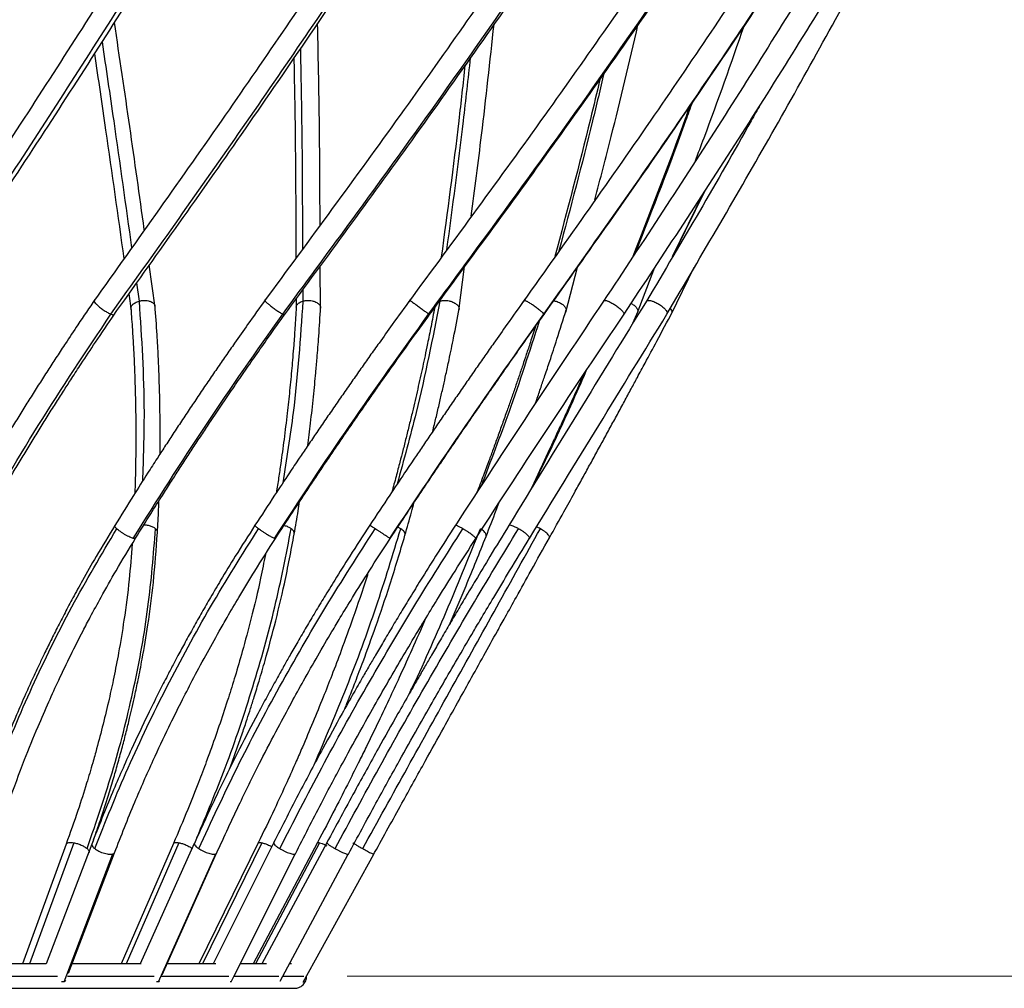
# Model space of a CAD drawing. Header units: millimetres. Extents: x 666 to 763, y 248 to 632.
# Tile 6 of 23: x 718 to 742, y 248 to 271. Entities that reach past the tile are written whole.
import ezdxf

# ---------------------------------------------------------------- set-up
doc = ezdxf.new("R2010")
doc.units = ezdxf.units.MM
doc.styles.add('SLDTEXTSTYLE0', font='TXT', dxfattribs={"width": 0.75})
doc.dimstyles.new('SLDDIMSTYLE1', dxfattribs={"dimtxt": 3.5, "dimasz": 3.556, "dimexe": 0, "dimexo": 0.0625, "dimgap": 0.875, "dimtad": 1, "dimdec": 0, "dimlfac": 5, "dimrnd": 1e-09, "dimzin": 12, "dimdsep": 46, "dimtxsty": 'SLDTEXTSTYLE0', "dimblk1": 'CLOSED', "dimblk2": 'CLOSED', "dimsah": 1, "dimcen": 0.09, "dimadec": 0, "dimazin": 3, "dimtfac": 1, "dimtdec": 0, "dimtofl": 0, "dimtmove": 0, "dimatfit": 3, "dimldrblk": 'CLOSED', "dimfxl": 0, "dimfrac": 2, "dimtolj": 1, "dimtzin": 12, "dimarcsym": 0})

# ---------------------------------------------------------------- blocks, each defined once
blk = doc.blocks.new('_Closed')
at = {"color": 0, "linetype": 'ByBlock', "lineweight": -2}
for p, q in [((-1, 0.166667), (0, 0)), ((-1, 0.166667), (-1, -0.166667)), ((0, 0), (-1, -0.166667)), ((0, 0), (-1, 0))]:
    blk.add_line(p, q, dxfattribs=at)
blk = doc.blocks.new('_D_1')
at = {"color": 7, "linetype": 'Continuous', "lineweight": 0}
for p, q in [((710.799, 318), (756.906, 318)), ((755.906, 318), (755.906, 247.825)), ((726.062, 247.825), (756.906, 247.825))]:
    blk.add_line(p, q, dxfattribs=at)
at = {"color": 7, "linetype": 'Continuous', "lineweight": 18, "xscale": 3.556, "yscale": 3.556}
for p, rotation in [((755.906, 318, 10.236), 90.0000000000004), ((755.906, 247.825, 10.236), 270.0000000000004)]:
    blk.add_blockref('_Closed', p, dxfattribs=dict(at, rotation=rotation))
at = {"color": 7, "linetype": 'Continuous', "lineweight": 18, "insert": (751.395, 281.202), "char_height": 3.5, "attachment_point": 1, "rotation": 90, "style": 'SLDTEXTSTYLE0'}
blk.add_mtext('351', dxfattribs=at)
blk = doc.blocks.new('_D_2')
at = {"color": 7, "linetype": 'Continuous', "lineweight": 0}
for p, q in [((712.262, 483.062), (762.906, 483.062)), ((761.906, 483.062), (761.906, 247.825)), ((726.062, 247.825), (762.906, 247.825))]:
    blk.add_line(p, q, dxfattribs=at)
at = {"color": 7, "linetype": 'Continuous', "lineweight": 18, "xscale": 3.556, "yscale": 3.556}
for p, rotation in [((761.906, 483.062, 10.236), 90.0000000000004), ((761.906, 247.825, 10.236), 270.0000000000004)]:
    blk.add_blockref('_Closed', p, dxfattribs=dict(at, rotation=rotation))
at = {"color": 7, "linetype": 'Continuous', "lineweight": 18, "insert": (757.395, 343.242), "char_height": 3.5, "attachment_point": 1, "rotation": 90, "style": 'SLDTEXTSTYLE0'}
blk.add_mtext('1176', dxfattribs=at)

msp = doc.modelspace()

# ---------------------------------------------------------------- linework, layer by layer
at = {"color": 7, "linetype": 'Continuous', "lineweight": 25}
for p, q in [((734.844, 267.144), (734.066, 265.554)), ((721.332, 264.308), (721.185, 265.354)), ((725.405, 264.268), (725.398, 265.333)), ((728.813, 264.226), (728.954, 265.315)), ((731.443, 264.19), (731.731, 265.302)), ((733.203, 264.156), (733.639, 265.299)), ((734.041, 264.135), (734.611, 265.301)), ((720.679, 264.639), (720.737, 264.228)), ((724.803, 264.518), (724.805, 264.268)), ((733.099, 263.919), (733.227, 264.214)), ((720.24, 264.14), (720.273, 264.128)), ((724.472, 264.14), (724.495, 264.128)), ((724.495, 264.128), (724.514, 264.124)), ((728.067, 264.14), (728.08, 264.128)), ((728.08, 264.128), (728.08, 264.125)), ((730.902, 264.14), (730.905, 264.128)), ((719.137, 251.078), (718.061, 248.125)), ((719.768, 251.082), (718.641, 248.125)), ((721.78, 251.095), (720.489, 248.125)), ((722.293, 251.093), (720.962, 248.125)), ((723.867, 251.107), (722.405, 248.125)), ((724.247, 251.1), (722.759, 248.125)), ((725.328, 251.116), (723.745, 248.125)), ((724.251, 251.113), (724.25, 251.098)), ((719.086, 247.687), (720.287, 250.837)), ((719.195, 247.895), (720.329, 250.868)), ((721.412, 247.687), (722.825, 250.837)), ((721.499, 247.858), (722.844, 250.857)), ((723.205, 247.687), (724.781, 250.837)), ((723.277, 247.834), (724.786, 250.85)), ((724.409, 247.701), (726.085, 250.83)), ((724.781, 250.837), (724.783, 250.852)), ((724.975, 247.68), (726.714, 250.83)), ((726.714, 250.83), (726.737, 250.872)), ((718.641, 248.125), (716.498, 248.125)), ((720.985, 248.125), (719.283, 248.125)), ((722.827, 248.125), (721.639, 248.125)), ((724.071, 248.125), (723.434, 248.125)), ((724.692, 248.125), (724.65, 248.125)), ((719.086, 247.687), (719.026, 247.682)), ((721.412, 247.687), (721.366, 247.682)), ((721.428, 247.709), (721.412, 247.687)), ((723.205, 247.687), (723.174, 247.682)), ((686.762, 247.525), (724.762, 247.525))]:
    msp.add_line(p, q, dxfattribs=at)
at = {"color": 8, "linetype": 'Continuous', "lineweight": 25}
for p, q in [((734.889, 267.214), (734.136, 265.674)), ((720.871, 264.91), (720.934, 264.461)), ((724.965, 264.74), (724.967, 264.461)), ((727.381, 258.852), (727.306, 258.891)), ((727.117, 258.61), (727.111, 258.614)), ((719.323, 251.113), (718.234, 248.125)), ((721.915, 251.113), (720.616, 248.125)), ((723.957, 251.113), (722.492, 248.125)), ((725.38, 251.113), (723.799, 248.125)), ((725.561, 251.113), (723.961, 248.125)), ((722.825, 250.837), (722.84, 250.854))]:
    msp.add_line(p, q, dxfattribs=at)
at = {"color": 7, "linetype": 'Continuous', "lineweight": 25}
for points, knots in [([(720.947, 273.411), (720.002, 271.925), (718.081, 268.906), (716.114, 265.941), (715.115, 264.435)], [0, 0, 0, 0, 0.492044, 1, 1, 1, 1]), ([(726.049, 273.418), (725.056, 271.955), (723.005, 268.936), (720.894, 265.972), (719.806, 264.443)], [0, 0, 0, 0, 0.484371, 1, 1, 1, 1]), ([(730.45, 273.421), (729.428, 271.959), (727.317, 268.939), (725.134, 265.975), (724.008, 264.447)], [0, 0, 0, 0, 0.484371, 1, 1, 1, 1]), ([(733.999, 273.42), (732.982, 271.958), (730.883, 268.939), (728.702, 265.975), (727.577, 264.447)], [0, 0, 0, 0, 0.4843694, 1, 1, 1, 1]), ([(736.576, 273.416), (735.599, 271.954), (733.583, 268.935), (731.478, 265.972), (730.393, 264.443)], [0, 0, 0, 0, 0.484369, 1, 1, 1, 1]), ([(738.089, 273.4), (737.16, 271.896), (735.302, 268.889), (733.352, 265.937), (732.377, 264.461)], [0, 0, 0, 0, 0.5, 1, 1, 1, 1]), ([(715.515, 264.14), (716.496, 265.619), (718.46, 268.579), (720.377, 271.593), (721.336, 273.1)], [0, 0, 0, 0, 0.5, 1, 1, 1, 1]), ([(715.613, 264.101), (716.614, 265.609), (718.583, 268.577), (720.507, 271.601), (721.453, 273.089)], [0, 0, 0, 0, 0.507922, 1, 1, 1, 1]), ([(720.24, 264.14), (721.294, 265.619), (723.401, 268.579), (725.449, 271.593), (726.472, 273.1)], [0, 0, 0, 0, 0.5, 1, 1, 1, 1]), ([(720.293, 264.093), (721.318, 265.531), (723.433, 268.5), (725.487, 271.523), (726.547, 273.082)], [0, 0, 0, 0, 0.4843718, 1, 1, 1, 1]), ([(724.472, 264.14), (725.562, 265.619), (727.742, 268.579), (729.85, 271.593), (730.904, 273.1)], [0, 0, 0, 0, 0.5, 1, 1, 1, 1]), ([(724.489, 264.089), (725.549, 265.527), (727.737, 268.496), (729.852, 271.52), (730.943, 273.079)], [0, 0, 0, 0, 0.4843713, 1, 1, 1, 1]), ([(728.059, 264.09), (729.118, 265.528), (731.304, 268.497), (733.409, 271.521), (734.494, 273.08)], [0, 0, 0, 0, 0.48437, 1, 1, 1, 1]), ([(728.067, 264.14), (729.156, 265.619), (731.334, 268.579), (733.43, 271.593), (734.479, 273.1)], [0, 0, 0, 0, 0.5, 1, 1, 1, 1]), ([(730.88, 264.093), (731.902, 265.531), (734.012, 268.5), (736.034, 271.525), (737.076, 273.084)], [0, 0, 0, 0, 0.48437, 1, 1, 1, 1]), ([(730.902, 264.14), (731.953, 265.619), (734.055, 268.579), (736.069, 271.593), (737.076, 273.1)], [0, 0, 0, 0, 0.5, 1, 1, 1, 1]), ([(732.881, 264.14), (733.858, 265.619), (735.813, 268.579), (737.675, 271.593), (738.606, 273.1)], [0, 0, 0, 0, 0.5, 1, 1, 1, 1]), ([(733.937, 264.14), (734.807, 265.619), (736.547, 268.579), (738.195, 271.593), (739.018, 273.1)], [0, 0, 0, 0, 0.5, 1, 1, 1, 1]), ([(721.062, 266.222), (720.945, 267.066), (720.71, 268.753), (720.454, 270.471), (720.326, 271.33)], [0, 0, 0, 0, 0.500299, 1, 1, 1, 1]), ([(725.392, 266.343), (725.39, 267.092), (725.384, 268.731), (725.35, 270.4), (725.331, 271.308)], [0, 0, 0, 0, 0.456569, 1, 1, 1, 1]), ([(729.113, 266.554), (729.201, 267.219), (729.408, 268.782), (729.58, 270.373), (729.679, 271.288)], [0, 0, 0, 0, 0.425392, 1, 1, 1, 1]), ([(732.16, 266.957), (732.297, 267.477), (732.671, 268.901), (733.009, 270.351), (733.224, 271.273)], [0, 0, 0, 0, 0.364596, 1, 1, 1, 1]), ([(734.637, 267.92), (734.709, 268.108), (735.131, 269.21), (735.521, 270.331), (735.845, 271.262)], [0, 0, 0, 0, 0.170891, 1, 1, 1, 1]), ([(719.833, 270.56), (719.927, 269.932), (720.179, 268.23), (720.411, 266.56), (720.557, 265.507)], [0, 0, 0, 0, 0.369456, 1, 1, 1, 1]), ([(724.747, 270.455), (724.757, 269.925), (724.79, 268.265), (724.794, 266.636), (724.797, 265.528)], [0, 0, 0, 0, 0.319368, 1, 1, 1, 1]), ([(728.962, 270.273), (728.912, 269.817), (728.737, 268.225), (728.527, 266.661), (728.378, 265.545)], [0, 0, 0, 0, 0.285912, 1, 1, 1, 1]), ([(732.292, 269.946), (732.212, 269.612), (731.863, 268.133), (731.476, 266.682), (731.177, 265.558)], [0, 0, 0, 0, 0.2262285, 1, 1, 1, 1]), ([(734.498, 269.268), (734.464, 269.171), (734.018, 267.92), (733.538, 266.692), (733.095, 265.559)], [0, 0, 0, 0, 0.0773837, 1, 1, 1, 1]), ([(736.233, 269.302), (736.16, 269.169), (735.258, 267.536), (734.306, 265.933), (733.431, 264.461)], [0, 0, 0, 0, 0.081565, 1, 1, 1, 1]), ([(719.847, 264.502), (719.706, 264.294), (719.461, 263.934), (719.151, 263.467), (718.913, 263.104), (718.707, 262.786), (718.502, 262.468), (718.297, 262.145), (718.094, 261.822), (717.893, 261.497), (717.697, 261.178), (717.51, 260.87), (717.318, 260.55), (717.08, 260.15), (716.758, 259.6), (716.514, 259.168), (716.373, 258.921)], [0, 0, 0, 0, 0.113546, 0.196533, 0.254181, 0.310507, 0.368275, 0.426309, 0.484345, 0.542383, 0.600393, 0.655815, 0.706982, 0.771287, 0.868877, 1, 1, 1, 1]), ([(719.829, 264.471), (719.827, 264.47), (719.824, 264.467), (719.827, 264.451), (719.847, 264.419), (719.904, 264.361), (719.982, 264.297), (720.073, 264.232), (720.166, 264.174), (720.215, 264.151), (720.24, 264.14)], [0, 0, 0, 0, 0.04322, 0.096381, 0.254741, 0.397724, 0.543967, 0.698909, 0.849461, 1, 1, 1, 1]), ([(724.052, 264.508), (723.904, 264.3), (723.647, 263.94), (723.319, 263.473), (723.067, 263.11), (722.848, 262.793), (722.631, 262.475), (722.412, 262.153), (722.195, 261.829), (721.98, 261.506), (721.769, 261.186), (721.568, 260.878), (721.361, 260.559), (721.105, 260.16), (720.755, 259.609), (720.488, 259.178), (720.335, 258.931)], [0, 0, 0, 0, 0.113561, 0.196542, 0.254186, 0.310513, 0.368281, 0.426315, 0.484351, 0.542389, 0.600399, 0.65582, 0.706986, 0.771291, 0.868887, 1, 1, 1, 1]), ([(720.736, 264.271), (720.735, 264.282), (720.729, 264.314), (720.764, 264.369), (720.833, 264.426), (720.9, 264.449), (720.934, 264.461)], [0, 0, 0, 0, 0.13565, 0.429277, 0.714631, 1, 1, 1, 1]), ([(720.934, 264.461), (720.943, 264.463), (720.962, 264.468), (720.981, 264.471), (720.992, 264.473)], [0, 0, 0, 0, 0.47118, 1, 1, 1, 1]), ([(720.992, 264.473), (721.029, 264.476), (721.089, 264.481), (721.159, 264.47), (721.223, 264.452), (721.283, 264.418), (721.324, 264.371), (721.324, 264.34), (721.324, 264.329)], [0, 0, 0, 0, 0.222184, 0.36682, 0.445225, 0.678787, 0.889671, 1, 1, 1, 1]), ([(727.623, 264.509), (727.472, 264.302), (727.212, 263.942), (726.878, 263.476), (726.62, 263.113), (726.397, 262.796), (726.174, 262.478), (725.949, 262.156), (725.726, 261.833), (725.504, 261.509), (725.286, 261.19), (725.077, 260.883), (724.862, 260.563), (724.595, 260.164), (724.231, 259.615), (723.95, 259.184), (723.789, 258.937)], [0, 0, 0, 0, 0.113577, 0.19655, 0.254192, 0.310519, 0.368289, 0.426323, 0.484359, 0.542396, 0.600406, 0.655826, 0.706992, 0.771296, 0.868898, 1, 1, 1, 1]), ([(724.031, 264.477), (724.031, 264.477), (724.026, 264.478), (724.032, 264.469), (724.047, 264.452), (724.083, 264.418), (724.153, 264.362), (724.237, 264.297), (724.327, 264.232), (724.413, 264.174), (724.452, 264.151), (724.472, 264.14)], [0, 0, 0, 0, 0.0073496, 0.0996341, 0.1496598, 0.2986828, 0.4332355, 0.5708561, 0.7166623, 0.8583372, 1, 1, 1, 1]), ([(724.807, 264.311), (724.811, 264.33), (724.817, 264.371), (724.875, 264.426), (724.936, 264.449), (724.967, 264.461)], [0, 0, 0, 0, 0.307029, 0.653505, 1, 1, 1, 1]), ([(724.967, 264.461), (724.976, 264.463), (724.993, 264.468), (725.012, 264.471), (725.022, 264.473)], [0, 0, 0, 0, 0.474921, 1, 1, 1, 1]), ([(725.022, 264.473), (725.059, 264.476), (725.119, 264.481), (725.192, 264.47), (725.261, 264.452), (725.333, 264.419), (725.387, 264.362), (725.411, 264.316), (725.403, 264.292), (725.402, 264.289)], [0, 0, 0, 0, 0.195305, 0.322444, 0.391364, 0.596671, 0.782043, 0.971641, 1, 1, 1, 1]), ([(730.438, 264.507), (730.291, 264.299), (730.035, 263.94), (729.706, 263.474), (729.452, 263.112), (729.231, 262.795), (729.01, 262.477), (728.788, 262.155), (728.565, 261.833), (728.344, 261.509), (728.126, 261.19), (727.918, 260.883), (727.702, 260.564), (727.433, 260.165), (727.066, 259.616), (726.781, 259.185), (726.618, 258.939)], [0, 0, 0, 0, 0.113593, 0.196558, 0.254197, 0.310525, 0.368295, 0.42633, 0.484366, 0.542403, 0.600411, 0.655831, 0.706996, 0.7713, 0.86891, 1, 1, 1, 1]), ([(727.604, 264.473), (727.602, 264.476), (727.598, 264.481), (727.617, 264.47), (727.646, 264.452), (727.694, 264.419), (727.775, 264.362), (727.863, 264.297), (727.95, 264.232), (728.025, 264.174), (728.053, 264.151), (728.067, 264.14)], [0, 0, 0, 0, 0.124966, 0.206316, 0.250414, 0.38178, 0.50039, 0.621704, 0.750234, 0.875122, 1, 1, 1, 1]), ([(728.346, 264.461), (728.354, 264.463), (728.37, 264.468), (728.388, 264.471), (728.397, 264.473)], [0, 0, 0, 0, 0.4715733, 1, 1, 1, 1]), ([(728.397, 264.473), (728.432, 264.476), (728.489, 264.481), (728.563, 264.47), (728.636, 264.452), (728.713, 264.419), (728.783, 264.362), (728.82, 264.303), (728.815, 264.266), (728.812, 264.25)], [0, 0, 0, 0, 0.1744223, 0.2879674, 0.3495181, 0.5328733, 0.6984246, 0.8677504, 1, 1, 1, 1]), ([(732.377, 264.461), (731.767, 263.551), (730.545, 261.73), (729.332, 259.866), (728.725, 258.933)], [0, 0, 0, 0, 0.5, 1, 1, 1, 1]), ([(733.431, 264.461), (732.873, 263.551), (731.758, 261.73), (730.615, 259.866), (730.043, 258.933)], [0, 0, 0, 0, 0.5, 1, 1, 1, 1]), ([(730.415, 264.473), (730.419, 264.476), (730.427, 264.481), (730.459, 264.47), (730.499, 264.452), (730.559, 264.419), (730.647, 264.362), (730.737, 264.297), (730.817, 264.232), (730.879, 264.174), (730.894, 264.151), (730.902, 264.14)], [0, 0, 0, 0, 0.124966, 0.206316, 0.250414, 0.38178, 0.50039, 0.621704, 0.750234, 0.875122, 1, 1, 1, 1]), ([(731.146, 264.47), (731.153, 264.469), (731.173, 264.467), (731.231, 264.451), (731.312, 264.419), (731.394, 264.361), (731.443, 264.298), (731.461, 264.245), (731.448, 264.221), (731.445, 264.216)], [0, 0, 0, 0, 0.044648, 0.116927, 0.332241, 0.526648, 0.725488, 0.936155, 1, 1, 1, 1]), ([(732.377, 264.461), (732.378, 264.463), (732.38, 264.468), (732.384, 264.471), (732.386, 264.473)], [0, 0, 0, 0, 0.481247, 1, 1, 1, 1]), ([(732.386, 264.473), (732.397, 264.476), (732.415, 264.481), (732.459, 264.47), (732.51, 264.452), (732.579, 264.419), (732.672, 264.362), (732.76, 264.297), (732.831, 264.232), (732.877, 264.174), (732.88, 264.151), (732.881, 264.14)], [0, 0, 0, 0, 0.124966, 0.206316, 0.250414, 0.38178, 0.50039, 0.621704, 0.750234, 0.875122, 1, 1, 1, 1]), ([(733.055, 264.406), (733.08, 264.391), (733.135, 264.359), (733.194, 264.297), (733.226, 264.234), (733.217, 264.201), (733.212, 264.186)], [0, 0, 0, 0, 0.219213, 0.48438, 0.76532, 1, 1, 1, 1]), ([(733.431, 264.461), (733.434, 264.463), (733.439, 264.468), (733.446, 264.471), (733.45, 264.473)], [0, 0, 0, 0, 0.470825, 1, 1, 1, 1]), ([(733.45, 264.473), (733.467, 264.476), (733.496, 264.481), (733.55, 264.47), (733.609, 264.452), (733.686, 264.419), (733.781, 264.362), (733.863, 264.297), (733.923, 264.232), (733.952, 264.174), (733.942, 264.151), (733.937, 264.14)], [0, 0, 0, 0, 0.124966, 0.206316, 0.250414, 0.38178, 0.50039, 0.621704, 0.750234, 0.875122, 1, 1, 1, 1]), ([(720.731, 264.271), (720.744, 264.101), (720.768, 263.79), (720.792, 263.378), (720.809, 263.049), (720.821, 262.769), (720.831, 262.496), (720.839, 262.218), (720.846, 261.939), (720.851, 261.646), (720.853, 261.338), (720.854, 261.022), (720.852, 260.718), (720.847, 260.402), (720.841, 260.073), (720.832, 259.838), (720.828, 259.723)], [0, 0, 0, 0, 0.1140434, 0.2079053, 0.2741598, 0.3330736, 0.3934633, 0.454888, 0.5163493, 0.5778084, 0.6480466, 0.7182501, 0.7853193, 0.8472406, 0.9250741, 1, 1, 1, 1]), ([(720.845, 258.616), (720.97, 258.818), (721.189, 259.171), (721.478, 259.628), (721.703, 259.982), (721.899, 260.285), (722.093, 260.585), (722.292, 260.889), (722.493, 261.193), (722.717, 261.53), (722.966, 261.9), (723.239, 262.303), (723.518, 262.709), (723.81, 263.128), (724.15, 263.613), (724.397, 263.959), (724.539, 264.158)], [0, 0, 0, 0, 0.10784, 0.188562, 0.244635, 0.297421, 0.351599, 0.406294, 0.460993, 0.515694, 0.588629, 0.661567, 0.734575, 0.809502, 0.890808, 1, 1, 1, 1]), ([(721.451, 260.697), (721.452, 260.772), (721.453, 260.942), (721.454, 261.206), (721.452, 261.505), (721.448, 261.816), (721.442, 262.136), (721.433, 262.442), (721.422, 262.759), (721.405, 263.154), (721.376, 263.695), (721.345, 264.115), (721.327, 264.356)], [0, 0, 0, 0, 0.060543, 0.137842, 0.215139, 0.303477, 0.391772, 0.476126, 0.554008, 0.651902, 0.800674, 1, 1, 1, 1]), ([(724.292, 258.61), (724.431, 258.823), (724.671, 259.192), (724.985, 259.667), (725.23, 260.034), (725.444, 260.354), (725.66, 260.674), (725.88, 260.996), (726.1, 261.319), (726.322, 261.641), (726.542, 261.957), (726.754, 262.26), (726.974, 262.574), (727.251, 262.965), (727.633, 263.501), (727.935, 263.918), (728.108, 264.156)], [0, 0, 0, 0, 0.113555, 0.196549, 0.254194, 0.310519, 0.368286, 0.42632, 0.484356, 0.542393, 0.600403, 0.655823, 0.706987, 0.771291, 0.868914, 1, 1, 1, 1]), ([(724.805, 264.311), (724.795, 264.141), (724.777, 263.83), (724.746, 263.418), (724.72, 263.088), (724.696, 262.808), (724.67, 262.534), (724.643, 262.257), (724.613, 261.977), (724.581, 261.683), (724.544, 261.376), (724.505, 261.059), (724.465, 260.755), (724.421, 260.438), (724.373, 260.104), (724.335, 259.863), (724.316, 259.742)], [0, 0, 0, 0, 0.113657, 0.207181, 0.273197, 0.331895, 0.392063, 0.453263, 0.514499, 0.575734, 0.645716, 0.715664, 0.782489, 0.844186, 0.921736, 1, 1, 1, 1]), ([(725.089, 260.899), (725.1, 260.989), (725.124, 261.174), (725.159, 261.467), (725.195, 261.778), (725.23, 262.097), (725.26, 262.403), (725.29, 262.72), (725.325, 263.115), (725.367, 263.656), (725.392, 264.075), (725.406, 264.316)], [0, 0, 0, 0, 0.0781914, 0.1608348, 0.2552838, 0.3496865, 0.4398765, 0.5231462, 0.6278122, 0.7868645, 1, 1, 1, 1]), ([(727.119, 258.608), (727.26, 258.822), (727.504, 259.19), (727.821, 259.666), (728.068, 260.033), (728.284, 260.353), (728.5, 260.674), (728.72, 260.996), (728.941, 261.319), (729.162, 261.641), (729.381, 261.958), (729.591, 262.261), (729.81, 262.576), (730.083, 262.967), (730.461, 263.503), (730.757, 263.92), (730.927, 264.158)], [0, 0, 0, 0, 0.1135679, 0.1965544, 0.2541979, 0.3105234, 0.368292, 0.4263262, 0.4843625, 0.5423995, 0.6004085, 0.6558278, 0.706992, 0.7712961, 0.8689295, 1, 1, 1, 1]), ([(728.216, 264.304), (728.186, 264.149), (728.13, 263.852), (728.049, 263.455), (727.98, 263.125), (727.92, 262.844), (727.86, 262.571), (727.797, 262.293), (727.733, 262.013), (727.664, 261.719), (727.59, 261.411), (727.511, 261.094), (727.435, 260.789), (727.353, 260.472), (727.263, 260.131), (727.196, 259.884), (727.161, 259.757)], [0, 0, 0, 0, 0.104099, 0.198238, 0.264686, 0.323764, 0.384321, 0.445915, 0.507547, 0.569178, 0.639613, 0.710014, 0.777272, 0.839368, 0.917419, 1, 1, 1, 1]), ([(728.168, 261.251), (728.181, 261.307), (728.221, 261.471), (728.286, 261.743), (728.36, 262.062), (728.429, 262.367), (728.499, 262.683), (728.584, 263.078), (728.695, 263.618), (728.776, 264.037), (728.822, 264.277)], [0, 0, 0, 0, 0.05483, 0.16121, 0.267538, 0.36912, 0.462908, 0.580793, 0.759915, 1, 1, 1, 1]), ([(730.698, 261.946), (730.709, 261.975), (730.755, 262.108), (730.833, 262.335), (730.94, 262.651), (731.072, 263.045), (731.249, 263.584), (731.382, 264.003), (731.458, 264.243)], [0, 0, 0, 0, 0.0386606, 0.1719861, 0.2950799, 0.4497981, 0.684857, 1, 1, 1, 1]), ([(731.041, 258.627), (731.161, 258.841), (731.367, 259.211), (731.63, 259.687), (731.834, 260.056), (732.01, 260.377), (732.187, 260.698), (732.364, 261.022), (732.54, 261.345), (732.716, 261.668), (732.888, 261.986), (733.052, 262.29), (733.222, 262.605), (733.433, 262.997), (733.721, 263.535), (733.943, 263.953), (734.07, 264.192)], [0, 0, 0, 0, 0.113608, 0.196564, 0.254199, 0.310527, 0.368298, 0.426333, 0.484369, 0.542405, 0.600413, 0.655831, 0.706996, 0.771303, 0.868976, 1, 1, 1, 1]), ([(734.018, 264.279), (734.03, 264.263), (734.059, 264.226), (734.068, 264.185), (734.054, 264.169), (734.05, 264.164)], [0, 0, 0, 0, 0.345707, 0.825274, 1, 1, 1, 1]), ([(716.802, 258.614), (717.34, 259.546), (718.417, 261.41), (719.632, 263.23), (720.24, 264.14)], [0, 0, 0, 0, 0.5, 1, 1, 1, 1]), ([(716.896, 258.626), (717.016, 258.839), (717.225, 259.207), (717.501, 259.681), (717.717, 260.048), (717.907, 260.367), (718.1, 260.686), (718.297, 261.009), (718.495, 261.331), (718.696, 261.652), (718.895, 261.968), (719.088, 262.27), (719.29, 262.584), (719.545, 262.974), (719.891, 263.498), (720.165, 263.902), (720.319, 264.128)], [0, 0, 0, 0, 0.11427, 0.197813, 0.255835, 0.312523, 0.370664, 0.429073, 0.487485, 0.545899, 0.604285, 0.660065, 0.711562, 0.776283, 0.874521, 1, 1, 1, 1]), ([(720.273, 264.128), (720.289, 264.124), (720.311, 264.119), (720.315, 264.127), (720.317, 264.129)], [0, 0, 0, 0, 0.7304607, 1, 1, 1, 1]), ([(720.79, 258.614), (721.376, 259.546), (722.548, 261.41), (723.83, 263.23), (724.472, 264.14)], [0, 0, 0, 0, 0.5, 1, 1, 1, 1]), ([(724.266, 258.614), (724.879, 259.546), (726.107, 261.41), (727.413, 263.23), (728.067, 264.14)], [0, 0, 0, 0, 0.5, 1, 1, 1, 1]), ([(727.111, 258.614), (727.732, 259.546), (728.973, 261.41), (730.259, 263.23), (730.902, 264.14)], [0, 0, 0, 0, 0.5, 1, 1, 1, 1]), ([(729.23, 258.614), (729.836, 259.546), (731.049, 261.41), (732.27, 263.23), (732.881, 264.14)], [0, 0, 0, 0, 0.5, 1, 1, 1, 1]), ([(730.55, 258.614), (731.121, 259.546), (732.264, 261.41), (733.379, 263.23), (733.937, 264.14)], [0, 0, 0, 0, 0.4999998, 1, 1, 1, 1]), ([(730.7, 263.838), (730.657, 263.708), (730.583, 263.477), (730.477, 263.157), (730.383, 262.876), (730.29, 262.602), (730.195, 262.324), (730.097, 262.044), (729.994, 261.749), (729.884, 261.441), (729.77, 261.123), (729.659, 260.818), (729.542, 260.5), (729.41, 260.147), (729.311, 259.887), (729.258, 259.748)], [0, 0, 0, 0, 0.096928, 0.171042, 0.236928, 0.304461, 0.373152, 0.441885, 0.510617, 0.589168, 0.667681, 0.74269, 0.81194, 0.898982, 1, 1, 1, 1]), ([(731.885, 262.648), (731.852, 262.575), (731.772, 262.396), (731.643, 262.109), (731.496, 261.787), (731.349, 261.465), (731.202, 261.147), (731.06, 260.841), (730.912, 260.523), (730.746, 260.169), (730.622, 259.909), (730.556, 259.769)], [0, 0, 0, 0, 0.076366, 0.188568, 0.300768, 0.412968, 0.525114, 0.632254, 0.731169, 0.855495, 1, 1, 1, 1]), ([(721.386, 258.757), (721.397, 258.948), (721.411, 259.21), (721.42, 259.47), (721.423, 259.54)], [0, 0, 0, 0, 0.732822, 1, 1, 1, 1]), ([(724.755, 258.721), (724.788, 258.913), (724.835, 259.179), (724.877, 259.445), (724.889, 259.52)], [0, 0, 0, 0, 0.717544, 1, 1, 1, 1]), ([(727.484, 258.69), (727.539, 258.881), (727.618, 259.153), (727.692, 259.424), (727.714, 259.505)], [0, 0, 0, 0, 0.702029, 1, 1, 1, 1]), ([(729.482, 258.664), (729.566, 258.878), (729.673, 259.152), (729.777, 259.426), (729.8, 259.486)], [0, 0, 0, 0, 0.780999, 1, 1, 1, 1]), ([(720.335, 258.931), (720.18, 258.677), (719.907, 258.226), (719.568, 257.631), (719.314, 257.168), (719.108, 256.781), (718.918, 256.414), (718.74, 256.059), (718.583, 255.738), (718.443, 255.445), (718.297, 255.131), (718.119, 254.737), (717.864, 254.149), (717.533, 253.336), (717.134, 252.267), (716.888, 251.486), (716.754, 251.061)], [0, 0, 0, 0, 0.099888, 0.176951, 0.23153, 0.278824, 0.326113, 0.372368, 0.414751, 0.448519, 0.484195, 0.533909, 0.598191, 0.706515, 0.840548, 1, 1, 1, 1]), ([(716.797, 250.968), (717.012, 251.633), (717.443, 252.967), (718.283, 254.959), (719.247, 256.932), (720.006, 258.213), (720.385, 258.852)], [0, 0, 0, 0, 0.249568, 0.5, 0.750432, 1, 1, 1, 1]), ([(719.653, 250.968), (719.881, 251.633), (720.339, 252.967), (720.83, 254.959), (721.187, 256.932), (721.288, 258.213), (721.339, 258.852)], [0, 0, 0, 0, 0.249568, 0.5, 0.750432, 1, 1, 1, 1]), ([(723.789, 258.937), (723.626, 258.683), (723.338, 258.234), (722.977, 257.639), (722.703, 257.177), (722.48, 256.791), (722.273, 256.425), (722.077, 256.07), (721.904, 255.75), (721.749, 255.457), (721.586, 255.144), (721.385, 254.75), (721.095, 254.164), (720.713, 253.352), (720.241, 252.286), (719.935, 251.506), (719.768, 251.082)], [0, 0, 0, 0, 0.099897, 0.176963, 0.231543, 0.278837, 0.326126, 0.37238, 0.414763, 0.448529, 0.484206, 0.533919, 0.5982, 0.706523, 0.840554, 1, 1, 1, 1]), ([(719.84, 250.968), (720.106, 251.633), (720.639, 252.967), (721.603, 254.959), (722.669, 256.932), (723.474, 258.213), (723.876, 258.852)], [0, 0, 0, 0, 0.249568, 0.5, 0.750432, 1, 1, 1, 1]), ([(720.79, 258.614), (720.777, 258.618), (720.753, 258.625), (720.705, 258.645), (720.652, 258.671), (720.591, 258.704), (720.53, 258.742), (720.472, 258.781), (720.422, 258.819), (720.397, 258.841), (720.385, 258.852)], [0, 0, 0, 0, 0.117555, 0.232684, 0.356301, 0.486241, 0.619229, 0.751502, 0.879415, 1, 1, 1, 1]), ([(726.618, 258.939), (726.453, 258.685), (726.16, 258.236), (725.787, 257.643), (725.504, 257.182), (725.271, 256.796), (725.054, 256.43), (724.848, 256.076), (724.664, 255.757), (724.499, 255.464), (724.325, 255.152), (724.109, 254.759), (723.794, 254.173), (723.373, 253.363), (722.845, 252.299), (722.488, 251.521), (722.295, 251.098)], [0, 0, 0, 0, 0.099905, 0.176979, 0.231565, 0.278863, 0.326156, 0.372414, 0.414799, 0.448568, 0.484245, 0.533957, 0.598238, 0.706555, 0.840574, 1, 1, 1, 1]), ([(722.404, 250.968), (722.712, 251.633), (723.329, 252.967), (724.383, 254.959), (725.515, 256.932), (726.34, 258.213), (726.751, 258.852)], [0, 0, 0, 0, 0.249568, 0.5, 0.750432, 1, 1, 1, 1]), ([(724.266, 258.614), (724.257, 258.618), (724.239, 258.625), (724.199, 258.645), (724.152, 258.671), (724.096, 258.704), (724.036, 258.742), (723.976, 258.781), (723.921, 258.819), (723.891, 258.841), (723.876, 258.852)], [0, 0, 0, 0, 0.117555, 0.232684, 0.356301, 0.486241, 0.619229, 0.751502, 0.879415, 1, 1, 1, 1]), ([(728.726, 258.937), (728.563, 258.684), (728.275, 258.235), (727.905, 257.643), (727.621, 257.182), (727.387, 256.797), (727.168, 256.432), (726.958, 256.079), (726.77, 255.76), (726.6, 255.468), (726.42, 255.156), (726.196, 254.763), (725.868, 254.179), (725.423, 253.37), (724.856, 252.308), (724.462, 251.531), (724.248, 251.109)], [0, 0, 0, 0, 0.099913, 0.176989, 0.231575, 0.278873, 0.326166, 0.372424, 0.414808, 0.448576, 0.484253, 0.533966, 0.598246, 0.706563, 0.84058, 1, 1, 1, 1]), ([(724.4, 250.968), (724.74, 251.633), (725.421, 252.967), (726.53, 254.959), (727.689, 256.932), (728.504, 258.213), (728.911, 258.852)], [0, 0, 0, 0, 0.249568, 0.5, 0.750432, 1, 1, 1, 1]), ([(730.04, 258.93), (729.886, 258.678), (729.613, 258.23), (729.257, 257.638), (728.983, 257.179), (728.755, 256.794), (728.541, 256.43), (728.335, 256.077), (728.149, 255.759), (727.981, 255.467), (727.801, 255.156), (727.577, 254.764), (727.246, 254.181), (726.792, 253.374), (726.206, 252.313), (725.788, 251.538), (725.561, 251.117)], [0, 0, 0, 0, 0.099915, 0.176994, 0.231583, 0.278884, 0.326179, 0.372438, 0.414824, 0.448593, 0.484271, 0.533984, 0.598264, 0.706579, 0.84059, 1, 1, 1, 1]), ([(725.762, 250.968), (726.122, 251.633), (726.843, 252.967), (727.969, 254.959), (729.116, 256.932), (729.894, 258.213), (730.282, 258.852)], [0, 0, 0, 0, 0.2495682, 0.5, 0.7504318, 1, 1, 1, 1]), ([(726.443, 250.968), (726.811, 251.633), (727.548, 252.967), (728.652, 254.959), (729.748, 256.932), (730.462, 258.213), (730.819, 258.852)], [0, 0, 0, 0, 0.249568, 0.5, 0.750432, 1, 1, 1, 1]), ([(727.111, 258.614), (727.106, 258.618), (727.095, 258.625), (727.066, 258.645), (727.026, 258.671), (726.976, 258.704), (726.919, 258.742), (726.859, 258.781), (726.802, 258.819), (726.768, 258.841), (726.751, 258.852)], [0, 0, 0, 0, 0.1175545, 0.2326844, 0.3563013, 0.4862409, 0.6192287, 0.7515018, 0.8794146, 1, 1, 1, 1]), ([(728.911, 258.852), (728.886, 258.867), (728.834, 258.897), (728.772, 258.927), (728.731, 258.942), (728.727, 258.936), (728.725, 258.933)], [0, 0, 0, 0, 0.238416, 0.49371, 0.752418, 1, 1, 1, 1]), ([(729.23, 258.614), (729.229, 258.618), (729.225, 258.625), (729.206, 258.645), (729.176, 258.671), (729.134, 258.704), (729.082, 258.742), (729.024, 258.781), (728.966, 258.819), (728.929, 258.841), (728.911, 258.852)], [0, 0, 0, 0, 0.117555, 0.232684, 0.356301, 0.486241, 0.619229, 0.751502, 0.879415, 1, 1, 1, 1]), ([(730.282, 258.852), (730.255, 258.867), (730.199, 258.897), (730.125, 258.927), (730.067, 258.942), (730.051, 258.936), (730.043, 258.933)], [0, 0, 0, 0, 0.238416, 0.49371, 0.752418, 1, 1, 1, 1]), ([(730.55, 258.614), (730.552, 258.618), (730.556, 258.625), (730.549, 258.645), (730.529, 258.671), (730.496, 258.704), (730.451, 258.742), (730.397, 258.781), (730.34, 258.819), (730.301, 258.841), (730.282, 258.852)], [0, 0, 0, 0, 0.117555, 0.232684, 0.356301, 0.486241, 0.619229, 0.751502, 0.879415, 1, 1, 1, 1]), ([(717.329, 250.889), (717.459, 251.303), (717.698, 252.061), (718.082, 253.091), (718.413, 253.909), (718.697, 254.563), (718.966, 255.151), (719.247, 255.734), (719.508, 256.251), (719.758, 256.727), (720.027, 257.222), (720.394, 257.871), (720.684, 258.351), (720.845, 258.616)], [0, 0, 0, 0, 0.158664, 0.290279, 0.394538, 0.472964, 0.542143, 0.621808, 0.699209, 0.74365, 0.808302, 0.893799, 1, 1, 1, 1]), ([(719.814, 251.195), (719.87, 251.354), (719.999, 251.717), (720.161, 252.227), (720.306, 252.703), (720.42, 253.1), (720.523, 253.474), (720.616, 253.835), (720.696, 254.159), (720.766, 254.455), (720.836, 254.77), (720.92, 255.165), (721.033, 255.75), (721.166, 256.553), (721.304, 257.598), (721.357, 258.349), (721.386, 258.757)], [0, 0, 0, 0, 0.062007, 0.142302, 0.199172, 0.248451, 0.297726, 0.345925, 0.390089, 0.425276, 0.462453, 0.514258, 0.581246, 0.694133, 0.833817, 1, 1, 1, 1]), ([(720.329, 250.868), (720.492, 251.283), (720.79, 252.043), (721.246, 253.075), (721.631, 253.894), (721.955, 254.549), (722.258, 255.138), (722.57, 255.722), (722.857, 256.24), (723.13, 256.718), (723.421, 257.214), (723.814, 257.864), (724.122, 258.344), (724.292, 258.61)], [0, 0, 0, 0, 0.158669, 0.290287, 0.394548, 0.472975, 0.542157, 0.621823, 0.699226, 0.743666, 0.808317, 0.893809, 1, 1, 1, 1]), ([(722.842, 250.852), (723.033, 251.268), (723.381, 252.03), (723.894, 253.064), (724.32, 253.885), (724.673, 254.541), (724.999, 255.131), (725.332, 255.716), (725.635, 256.235), (725.921, 256.713), (726.224, 257.21), (726.631, 257.861), (726.945, 258.342), (727.119, 258.608)], [0, 0, 0, 0, 0.158689, 0.290319, 0.394585, 0.473012, 0.542191, 0.621853, 0.699249, 0.743686, 0.808331, 0.893816, 1, 1, 1, 1]), ([(723.165, 252.934), (723.183, 252.981), (723.247, 253.154), (723.353, 253.45), (723.478, 253.81), (723.586, 254.133), (723.682, 254.429), (723.782, 254.743), (723.903, 255.138), (724.073, 255.722), (724.288, 256.523), (724.538, 257.566), (724.679, 258.315), (724.755, 258.722)], [0, 0, 0, 0, 0.024233, 0.088207, 0.150784, 0.208122, 0.253806, 0.302074, 0.369334, 0.456307, 0.602874, 0.784235, 1, 1, 1, 1]), ([(724.785, 250.841), (724.996, 251.258), (725.383, 252.02), (725.935, 253.056), (726.387, 253.879), (726.757, 254.536), (727.096, 255.127), (727.438, 255.714), (727.748, 256.233), (728.037, 256.712), (728.342, 257.21), (728.749, 257.862), (729.058, 258.344), (729.23, 258.611)], [0, 0, 0, 0, 0.158695, 0.290327, 0.394593, 0.473022, 0.542202, 0.621866, 0.699263, 0.7437, 0.808344, 0.893825, 1, 1, 1, 1]), ([(726, 254.412), (726.036, 254.504), (726.125, 254.726), (726.277, 255.116), (726.498, 255.699), (726.787, 256.498), (727.139, 257.537), (727.363, 258.284), (727.484, 258.69)], [0, 0, 0, 0, 0.062995, 0.153303, 0.270077, 0.466856, 0.71034, 1, 1, 1, 1]), ([(726.09, 250.833), (726.315, 251.251), (726.727, 252.015), (727.301, 253.053), (727.763, 253.877), (728.137, 254.536), (728.477, 255.128), (728.818, 255.715), (729.123, 256.236), (729.406, 256.716), (729.702, 257.214), (730.094, 257.867), (730.389, 258.35), (730.552, 258.617)], [0, 0, 0, 0, 0.158705, 0.290343, 0.394611, 0.473039, 0.542218, 0.621878, 0.699272, 0.743707, 0.808349, 0.893827, 1, 1, 1, 1]), ([(726.737, 250.872), (726.961, 251.276), (727.376, 252.028), (727.944, 253.054), (728.401, 253.879), (728.767, 254.539), (729.096, 255.132), (729.423, 255.72), (729.713, 256.242), (729.98, 256.722), (730.258, 257.222), (730.622, 257.876), (730.892, 258.36), (731.042, 258.627)], [0, 0, 0, 0, 0.154265, 0.286597, 0.391415, 0.470256, 0.5398, 0.61988, 0.697682, 0.742351, 0.807334, 0.893265, 1, 1, 1, 1]), ([(728.596, 256.523), (728.728, 256.831), (729.038, 257.552), (729.32, 258.259), (729.482, 258.664)], [0, 0, 0, 0, 0.4281089, 1, 1, 1, 1]), ([(731.025, 258.614), (731.032, 258.617), (731.04, 258.62), (731.041, 258.627), (731.041, 258.627)], [0, 0, 0, 0, 0.940245, 1, 1, 1, 1]), ([(720.761, 258.476), (720.74, 258.184), (720.695, 257.564), (720.576, 256.667), (720.444, 255.863), (720.318, 255.214), (720.191, 254.627), (720.051, 254.041), (719.913, 253.517), (719.777, 253.031), (719.626, 252.524), (719.413, 251.855), (719.235, 251.355), (719.137, 251.078)], [0, 0, 0, 0, 0.121926, 0.259273, 0.368076, 0.449921, 0.52212, 0.605262, 0.686045, 0.732429, 0.799909, 0.889147, 1, 1, 1, 1]), ([(724.045, 258.22), (724.007, 258.024), (723.907, 257.498), (723.712, 256.698), (723.498, 255.892), (723.308, 255.242), (723.126, 254.654), (722.932, 254.066), (722.749, 253.54), (722.571, 253.054), (722.379, 252.545), (722.113, 251.874), (721.899, 251.373), (721.78, 251.095)], [0, 0, 0, 0, 0.085053, 0.228166, 0.341538, 0.426822, 0.502055, 0.588693, 0.672871, 0.721203, 0.791517, 0.8845, 1, 1, 1, 1]), ([(726.573, 257.763), (726.562, 257.729), (726.451, 257.363), (726.228, 256.722), (725.939, 255.915), (725.692, 255.263), (725.459, 254.673), (725.218, 254.083), (724.995, 253.557), (724.783, 253.069), (724.555, 252.56), (724.246, 251.888), (724.002, 251.385), (723.867, 251.107)], [0, 0, 0, 0, 0.016205, 0.170107, 0.29202, 0.383725, 0.464619, 0.557772, 0.648279, 0.700245, 0.775844, 0.875816, 1, 1, 1, 1]), ([(727.992, 256.636), (727.879, 256.38), (727.678, 255.922), (727.387, 255.28), (727.112, 254.689), (726.833, 254.098), (726.577, 253.571), (726.336, 253.082), (726.081, 252.571), (725.738, 251.898), (725.474, 251.394), (725.327, 251.115)], [0, 0, 0, 0, 0.141268, 0.252505, 0.350628, 0.463622, 0.573404, 0.636436, 0.728132, 0.849388, 1, 1, 1, 1]), ([(719.323, 251.113), (719.353, 251.107), (719.414, 251.095), (719.509, 251.058), (719.595, 251.014), (719.634, 250.983), (719.653, 250.968)], [0, 0, 0, 0, 0.24825, 0.506942, 0.761875, 1, 1, 1, 1]), ([(721.915, 251.113), (721.943, 251.107), (721.999, 251.095), (722.093, 251.058), (722.182, 251.014), (722.229, 250.983), (722.251, 250.968)], [0, 0, 0, 0, 0.24825, 0.506942, 0.761875, 1, 1, 1, 1]), ([(725.567, 251.12), (725.567, 251.12), (725.56, 251.12), (725.561, 251.117), (725.561, 251.113)], [0, 0, 0, 0, 0.061986, 1, 1, 1, 1]), ([(725.561, 251.113), (725.564, 251.107), (725.57, 251.095), (725.616, 251.058), (725.682, 251.014), (725.736, 250.983), (725.762, 250.968)], [0, 0, 0, 0, 0.24825, 0.506942, 0.761875, 1, 1, 1, 1]), ([(726.196, 251.113), (726.205, 251.107), (726.223, 251.095), (726.283, 251.058), (726.359, 251.014), (726.416, 250.983), (726.443, 250.968)], [0, 0, 0, 0, 0.24825, 0.506942, 0.761875, 1, 1, 1, 1]), ([(719.84, 250.968), (719.855, 250.957), (719.886, 250.935), (719.945, 250.904), (720.011, 250.875), (720.08, 250.853), (720.145, 250.837), (720.202, 250.83), (720.251, 250.829), (720.275, 250.834), (720.287, 250.837)], [0, 0, 0, 0, 0.1206497, 0.2486721, 0.3810302, 0.5139992, 0.6437521, 0.7669852, 0.8817721, 1, 1, 1, 1]), ([(722.404, 250.968), (722.421, 250.957), (722.456, 250.935), (722.518, 250.904), (722.584, 250.875), (722.65, 250.853), (722.71, 250.837), (722.759, 250.83), (722.799, 250.829), (722.816, 250.834), (722.825, 250.837)], [0, 0, 0, 0, 0.12065, 0.248672, 0.38103, 0.513999, 0.643752, 0.766985, 0.881772, 1, 1, 1, 1]), ([(724.4, 250.968), (724.419, 250.957), (724.457, 250.935), (724.52, 250.904), (724.584, 250.875), (724.645, 250.853), (724.698, 250.837), (724.738, 250.83), (724.767, 250.829), (724.777, 250.834), (724.781, 250.837)], [0, 0, 0, 0, 0.12065, 0.248672, 0.38103, 0.513999, 0.643752, 0.766985, 0.881772, 1, 1, 1, 1]), ([(726.084, 250.83), (726.085, 250.83), (726.091, 250.83), (726.091, 250.833), (726.091, 250.837)], [0, 0, 0, 0, 0.061986, 1, 1, 1, 1]), ([(726.443, 250.968), (726.463, 250.957), (726.502, 250.935), (726.561, 250.904), (726.615, 250.875), (726.66, 250.853), (726.693, 250.837), (726.711, 250.83), (726.717, 250.829), (726.711, 250.834), (726.708, 250.837)], [0, 0, 0, 0, 0.12065, 0.248672, 0.38103, 0.513999, 0.643752, 0.766985, 0.881772, 1, 1, 1, 1]), ([(719.126, 247.719), (719.126, 247.718), (719.128, 247.701), (719.106, 247.694), (719.086, 247.687)], [0, 0, 0, 0, 0.09855, 1, 1, 1, 1]), ([(724.762, 247.525), (724.799, 247.529), (724.856, 247.535), (724.926, 247.572), (724.974, 247.61), (725.013, 247.658), (725.051, 247.728), (725.058, 247.787), (725.062, 247.825)], [0, 0, 0, 0, 0.235606, 0.363365, 0.494595, 0.626614, 0.756648, 1, 1, 1, 1])]:
    msp.add_open_spline(points, degree=3, knots=knots, dxfattribs=at)
at = {"color": 8, "linetype": 'Continuous', "lineweight": 25}
for points, knots in [([(720.021, 270.853), (720.118, 270.202), (720.371, 268.493), (720.604, 266.815), (720.748, 265.777)], [0, 0, 0, 0, 0.381328, 1, 1, 1, 1]), ([(724.907, 270.689), (724.919, 270.093), (724.952, 268.43), (724.956, 266.797), (724.959, 265.75)], [0, 0, 0, 0, 0.358843, 1, 1, 1, 1]), ([(729.091, 270.456), (729.034, 269.937), (728.859, 268.344), (728.65, 266.78), (728.509, 265.725)], [0, 0, 0, 0, 0.325525, 1, 1, 1, 1]), ([(732.388, 270.084), (732.295, 269.69), (731.946, 268.213), (731.56, 266.764), (731.278, 265.702)], [0, 0, 0, 0, 0.267094, 1, 1, 1, 1]), ([(734.563, 269.364), (734.508, 269.21), (734.066, 267.966), (733.588, 266.745), (733.17, 265.674)], [0, 0, 0, 0, 0.123652, 1, 1, 1, 1]), ([(720.934, 264.461), (720.994, 263.551), (721.089, 262.087), (721.036, 260.587), (721.016, 260.018)], [0, 0, 0, 0, 0.62085, 1, 1, 1, 1]), ([(724.967, 264.461), (724.906, 263.551), (724.806, 262.076), (724.567, 260.564), (724.476, 259.983)], [0, 0, 0, 0, 0.616097, 1, 1, 1, 1]), ([(728.346, 264.461), (728.166, 263.551), (727.871, 262.065), (727.453, 260.543), (727.291, 259.952)], [0, 0, 0, 0, 0.611889, 1, 1, 1, 1]), ([(730.791, 263.967), (730.55, 263.221), (730.118, 261.883), (729.593, 260.512), (729.36, 259.904)], [0, 0, 0, 0, 0.557303, 1, 1, 1, 1]), ([(731.943, 262.734), (731.795, 262.397), (731.387, 261.466), (730.93, 260.512), (730.638, 259.904)], [0, 0, 0, 0, 0.362371, 1, 1, 1, 1]), ([(720.385, 258.852), (720.371, 258.867), (720.342, 258.896), (720.328, 258.923), (720.336, 258.928), (720.338, 258.929)], [0, 0, 0, 0, 0.412414, 0.854023, 1, 1, 1, 1]), ([(721.339, 258.852), (721.32, 258.867), (721.279, 258.897), (721.19, 258.927), (721.107, 258.941), (721.059, 258.937), (721.044, 258.936)], [0, 0, 0, 0, 0.2764333, 0.5724354, 0.8723949, 1, 1, 1, 1]), ([(721.384, 258.757), (721.385, 258.765), (721.386, 258.786), (721.371, 258.819), (721.35, 258.841), (721.339, 258.852)], [0, 0, 0, 0, 0.2465448, 0.634381, 1, 1, 1, 1]), ([(722.359, 251.237), (722.599, 251.812), (723.116, 253.056), (723.753, 254.959), (724.307, 256.932), (724.557, 258.213), (724.682, 258.852)], [0, 0, 0, 0, 0.223457, 0.482603, 0.741748, 1, 1, 1, 1]), ([(723.876, 258.852), (723.858, 258.867), (723.82, 258.897), (723.789, 258.926), (723.791, 258.933), (723.791, 258.935)], [0, 0, 0, 0, 0.342334, 0.708901, 1, 1, 1, 1]), ([(724.682, 258.852), (724.659, 258.867), (724.612, 258.896), (724.544, 258.921), (724.505, 258.926), (724.499, 258.927)], [0, 0, 0, 0, 0.444016, 0.919464, 1, 1, 1, 1]), ([(724.753, 258.722), (724.755, 258.729), (724.759, 258.748), (724.748, 258.781), (724.723, 258.819), (724.695, 258.841), (724.682, 258.852)], [0, 0, 0, 0, 0.156357, 0.449423, 0.732829, 1, 1, 1, 1]), ([(725.246, 253.031), (725.52, 253.674), (726.078, 254.982), (726.794, 256.932), (727.185, 258.213), (727.381, 258.852)], [0, 0, 0, 0, 0.326033, 0.663598, 1, 1, 1, 1]), ([(726.751, 258.852), (726.729, 258.867), (726.682, 258.897), (726.637, 258.927), (726.616, 258.94), (726.62, 258.938), (726.62, 258.937)], [0, 0, 0, 0, 0.293574, 0.60793, 0.92649, 1, 1, 1, 1]), ([(727.482, 258.691), (727.484, 258.695), (727.49, 258.711), (727.484, 258.742), (727.463, 258.781), (727.428, 258.819), (727.396, 258.841), (727.381, 258.852)], [0, 0, 0, 0, 0.094739, 0.329068, 0.562138, 0.787524, 1, 1, 1, 1]), ([(727.592, 254.79), (727.619, 254.845), (727.965, 255.565), (728.563, 256.931), (729.083, 258.213), (729.343, 258.852)], [0, 0, 0, 0, 0.0400848, 0.5208714, 1, 1, 1, 1]), ([(729.48, 258.664), (729.482, 258.666), (729.489, 258.678), (729.486, 258.704), (729.47, 258.742), (729.438, 258.781), (729.396, 258.819), (729.36, 258.841), (729.343, 258.852)], [0, 0, 0, 0, 0.048104, 0.240257, 0.436918, 0.632523, 0.821679, 1, 1, 1, 1]), ([(730.819, 258.852), (730.79, 258.868), (730.757, 258.886), (730.727, 258.896), (730.724, 258.898)], [0, 0, 0, 0, 0.874393, 1, 1, 1, 1]), ([(731.041, 258.627), (731.043, 258.633), (731.047, 258.645), (731.038, 258.671), (731.016, 258.704), (730.979, 258.742), (730.931, 258.781), (730.877, 258.819), (730.838, 258.841), (730.819, 258.852)], [0, 0, 0, 0, 0.123042, 0.264323, 0.41283, 0.56482, 0.715994, 0.862184, 1, 1, 1, 1]), ([(720.842, 258.618), (720.84, 258.614), (720.834, 258.605), (720.806, 258.61), (720.79, 258.614)], [0, 0, 0, 0, 0.413319, 1, 1, 1, 1]), ([(724.29, 258.612), (724.29, 258.611), (724.292, 258.605), (724.278, 258.61), (724.266, 258.614)], [0, 0, 0, 0, 0.18498, 1, 1, 1, 1]), ([(719.138, 251.077), (719.141, 251.084), (719.148, 251.099), (719.178, 251.113), (719.218, 251.12), (719.267, 251.121), (719.304, 251.116), (719.323, 251.113)], [0, 0, 0, 0, 0.186966, 0.404031, 0.610188, 0.802216, 1, 1, 1, 1]), ([(719.772, 251.081), (719.769, 251.073), (719.762, 251.055), (719.786, 251.014), (719.822, 250.983), (719.84, 250.968)], [0, 0, 0, 0, 0.263241, 0.644178, 1, 1, 1, 1]), ([(721.781, 251.094), (721.781, 251.095), (721.781, 251.103), (721.797, 251.113), (721.826, 251.12), (721.866, 251.121), (721.899, 251.116), (721.915, 251.113)], [0, 0, 0, 0, 0.025491, 0.285666, 0.532768, 0.762934, 1, 1, 1, 1]), ([(722.297, 251.097), (722.296, 251.095), (722.287, 251.087), (722.3, 251.058), (722.337, 251.015), (722.382, 250.983), (722.404, 250.968)], [0, 0, 0, 0, 0.0662626, 0.3875804, 0.7042284, 1, 1, 1, 1]), ([(723.869, 251.106), (723.87, 251.108), (723.871, 251.115), (723.888, 251.12), (723.916, 251.121), (723.944, 251.116), (723.957, 251.113)], [0, 0, 0, 0, 0.1166944, 0.4222469, 0.7068576, 1, 1, 1, 1]), ([(723.957, 251.113), (723.981, 251.107), (724.03, 251.095), (724.12, 251.058), (724.184, 251.029), (724.211, 251.013), (724.211, 251.013)], [0, 0, 0, 0, 0.325513, 0.664718, 0.998993, 1, 1, 1, 1]), ([(724.25, 251.098), (724.249, 251.096), (724.247, 251.087), (724.274, 251.058), (724.326, 251.015), (724.376, 250.983), (724.4, 250.968)], [0, 0, 0, 0, 0.087359, 0.401417, 0.710911, 1, 1, 1, 1]), ([(725.329, 251.115), (725.33, 251.117), (725.332, 251.121), (725.349, 251.121), (725.37, 251.116), (725.38, 251.113)], [0, 0, 0, 0, 0.238784, 0.613771, 1, 1, 1, 1]), ([(725.38, 251.113), (725.4, 251.107), (725.44, 251.094), (725.506, 251.066), (725.548, 251.045), (725.559, 251.039)], [0, 0, 0, 0, 0.408095, 0.833356, 1, 1, 1, 1]), ([(719.653, 250.968), (719.664, 250.957), (719.686, 250.935), (719.702, 250.904), (719.707, 250.883), (719.7, 250.874), (719.7, 250.873)], [0, 0, 0, 0, 0.299946, 0.618222, 0.947276, 1, 1, 1, 1]), ([(720.287, 250.837), (720.302, 250.842), (720.323, 250.85), (720.325, 250.865), (720.325, 250.869)], [0, 0, 0, 0, 0.747109, 1, 1, 1, 1]), ([(725.762, 250.968), (725.781, 250.957), (725.821, 250.935), (725.883, 250.904), (725.943, 250.875), (725.997, 250.853), (726.04, 250.837), (726.07, 250.83), (726.08, 250.83), (726.084, 250.83)], [0, 0, 0, 0, 0.13805, 0.284535, 0.435982, 0.588127, 0.736593, 0.877598, 1, 1, 1, 1]), ([(716.363, 247.825), (716.493, 247.825), (717.239, 247.825), (718.101, 247.825), (718.768, 247.825), (718.924, 247.825)], [0, 0, 0, 0, 0.139114, 0.79869, 1, 1, 1, 1]), ([(719.169, 247.825), (719.427, 247.825), (720.164, 247.825), (720.869, 247.825), (721.27, 247.825), (721.304, 247.825)], [0, 0, 0, 0, 0.331444, 0.94359, 1, 1, 1, 1]), ([(721.484, 247.825), (721.746, 247.825), (722.348, 247.825), (722.886, 247.825), (723.133, 247.825), (723.144, 247.825)], [0, 0, 0, 0, 0.424168, 0.973614, 1, 1, 1, 1]), ([(723.272, 247.825), (723.447, 247.825), (723.838, 247.825), (724.201, 247.825), (724.347, 247.825), (724.374, 247.825)], [0, 0, 0, 0, 0.395518, 0.887138, 1, 1, 1, 1]), ([(724.476, 247.825), (724.571, 247.825), (724.813, 247.825), (724.966, 247.825), (724.993, 247.825), (724.995, 247.825)], [0, 0, 0, 0, 0.3736, 0.9557, 1, 1, 1, 1])]:
    msp.add_open_spline(points, degree=3, knots=knots, dxfattribs=at)

# ---------------------------------------------------------------- dimensions: what is measured, and where the dimension line sits
at = {"color": 7, "linetype": 'Continuous', "lineweight": 18}
for base, p1, picture, middle in [((761.906, 247.825), (711.262, 483.062), '_D_2', (761.906, 348.414)), ((755.906, 247.825), (709.799, 318), '_D_1', (755.906, 285.081))]:
    dim = msp.add_linear_dim(base=base, p1=p1, p2=(725.062, 247.825), angle=90, dimstyle='SLDDIMSTYLE1', dxfattribs=at)
    dim.commit()
    dim.dimension.update_dxf_attribs({"geometry": picture, "text_midpoint": middle, "dimtype": 160})

doc.saveas('drawing.dxf')
